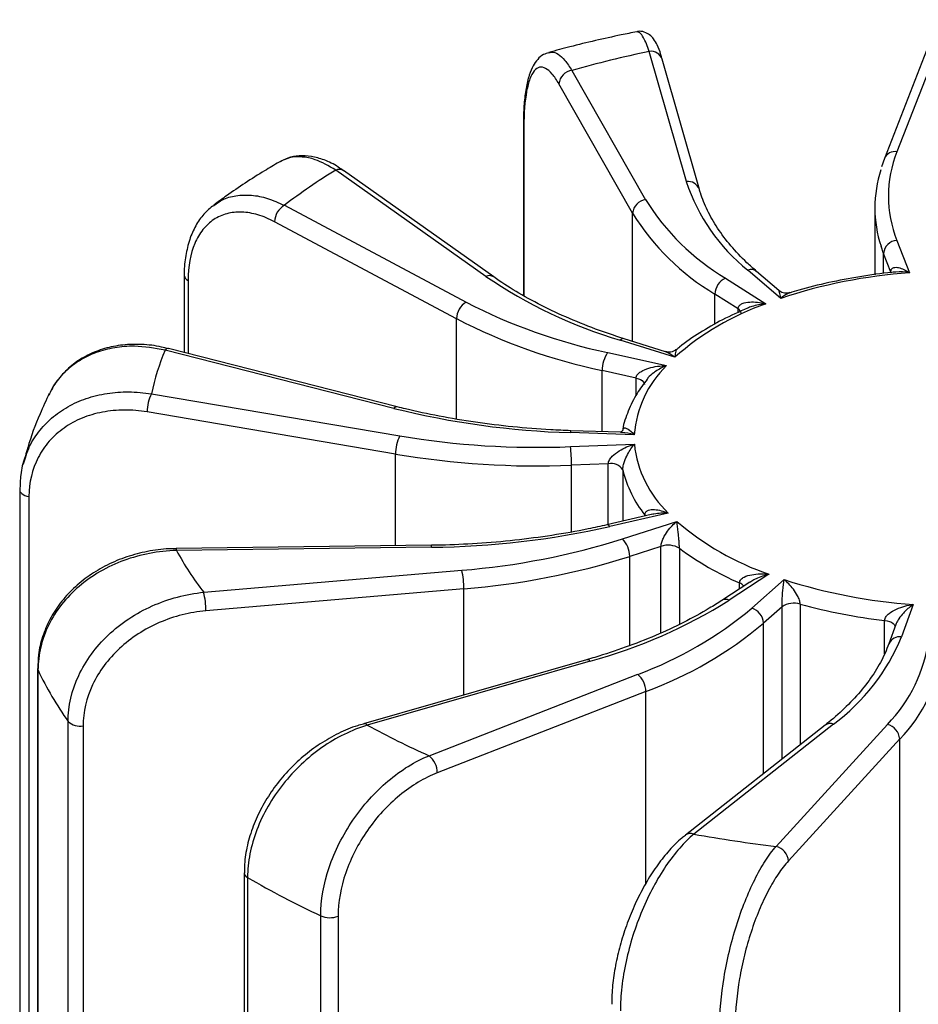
# Paper-space layout '_Trimétrica' of a CAD drawing. Header units: millimetres. Extents: x -30 to 30, y -21.2 to 67.1.
# Tile 3 of 4: x -20.8 to -0.9, y 44.9 to 66.7. Entities that reach past the tile are written whole.
import ezdxf

# ---------------------------------------------------------------- set-up
doc = ezdxf.new("R2010")
doc.units = ezdxf.units.MM

psp = doc.layouts.new('_Trimétrica')

# ---------------------------------------------------------------- linework, layer by layer
at = {"color": 7, "linetype": 'Continuous', "lineweight": 25}
for p, q in [((-0.249, 66.69), (-1.387, 63.768)), ((-0.529, 66.542), (-1.666, 63.62)), ((-6.046, 63.112), (-6.866, 65.989)), ((-5.757, 62.937), (-6.578, 65.814)), ((-8.576, 65.57), (-6.947, 62.71)), ((-7.235, 62.41), (-8.864, 65.269)), ((-9.651, 64.359), (-9.651, 60.587)), ((-9.651, 64.359), (-9.651, 64.356)), ((-1.666, 63.62), (-1.729, 63.439)), ((-10.48, 61.014), (-13.803, 63.365)), ((-10.307, 61.002), (-13.629, 63.353)), ((-13.626, 63.35), (-13.629, 63.353)), ((-16.524, 62.565), (-16.495, 62.584)), ((-14.938, 62.585), (-10.915, 60.443)), ((-1.876, 62.529), (-1.876, 61.051)), ((-11.131, 60.078), (-15.154, 62.22)), ((-1.389, 61.809), (-1.112, 61.094)), ((-1.524, 61.11), (-1.683, 61.522)), ((-17.152, 61.033), (-17.152, 59.326)), ((-5.181, 60.975), (-4.291, 60.408)), ((-3.959, 60.528), (-4.687, 61.153)), ((-3.998, 60.7), (-4.492, 61.124)), ((-4.901, 60.294), (-5.414, 60.621)), ((-6.3, 59.225), (-7.51, 59.605)), ((-6.508, 59.348), (-7.42, 59.634)), ((-12.513, 58.095), (-17.577, 59.382)), ((-12.439, 58.129), (-17.503, 59.415)), ((-7.786, 59.329), (-6.486, 59.04)), ((-7.156, 58.764), (-7.905, 58.93)), ((-17.878, 58.419), (-12.383, 57.485)), ((-12.477, 57.081), (-17.972, 58.015)), ((-7.198, 57.512), (-8.612, 57.558)), ((-7.503, 57.565), (-8.602, 57.601)), ((-8.608, 57.248), (-7.196, 57.303)), ((-20.717, 56.86), (-20.667, 57.001)), ((-7.772, 56.869), (-8.585, 56.837)), ((-20.79, 56.313), (-20.793, 56.292)), ((-20.793, 56.292), (-20.793, 31.243)), ((-20.587, 56.145), (-20.587, 31.534)), ((-6.821, 55.745), (-7.808, 55.518)), ((-6.447, 55.78), (-7.741, 55.482)), ((-7.457, 55.209), (-6.257, 55.595)), ((-11.684, 55.067), (-17.328, 54.994)), ((-11.68, 55.024), (-17.325, 54.951)), ((-6.607, 55.043), (-7.298, 54.82)), ((-16.722, 54.027), (-11.014, 54.515)), ((-4.642, 54.251), (-5.261, 53.847)), ((-4.22, 54.425), (-5.097, 53.853)), ((-4.599, 53.678), (-3.885, 54.308)), ((-10.965, 54.105), (-16.673, 53.617)), ((-3.928, 53.706), (-4.339, 53.343)), ((-1.025, 53.76), (-1.285, 53.043)), ((-1.412, 53.314), (-1.567, 52.888)), ((-8.254, 52.535), (-13.186, 51.12)), ((-8.171, 52.504), (-13.103, 51.089)), ((-20.396, 52.344), (-20.396, 27.348)), ((-20.388, 52.308), (-20.388, 27.193)), ((-11.736, 50.414), (-7.122, 52.213)), ((-6.941, 51.832), (-11.555, 50.034)), ((-19.721, 26.055), (-19.721, 51.17)), ((-19.389, 51.07), (-19.389, 26.46)), ((-2.975, 51.091), (-6.066, 48.657)), ((-2.79, 51.113), (-5.88, 48.679)), ((-4.061, 48.409), (-1.599, 51.106)), ((-1.327, 50.783), (-3.789, 48.086)), ((-1.327, 38.439), (-1.327, 50.783)), ((-15.825, 47.822), (-15.825, 23.042)), ((-15.751, 47.72), (-15.751, 22.605)), ((-14.133, 21.757), (-14.133, 46.872)), ((-13.75, 46.863), (-13.75, 22.253))]:
    psp.add_line(p, q, dxfattribs=at)
at = {"color": 8, "linetype": 'Continuous', "lineweight": 25}
for p, q in [((-9.639, 64.316), (-9.639, 60.581)), ((-7.235, 59.576), (-7.235, 62.41)), ((-1.683, 61.522), (-1.739, 61.68)), ((-1.683, 61.077), (-1.683, 61.522)), ((-17.068, 60.925), (-17.068, 59.305)), ((-5.414, 59.956), (-5.414, 60.621)), ((-4.901, 60.215), (-4.901, 60.294)), ((-11.131, 57.858), (-11.131, 60.078)), ((-7.905, 57.578), (-7.905, 58.93)), ((-7.156, 58.381), (-7.156, 58.764)), ((-12.477, 55.057), (-12.477, 57.081)), ((-8.585, 55.363), (-8.585, 56.837)), ((-7.772, 55.526), (-7.772, 56.869)), ((-7.451, 56.732), (-7.451, 55.6)), ((-6.962, 55.736), (-6.949, 55.715)), ((-6.962, 55.712), (-6.962, 55.736)), ((-6.607, 53.129), (-6.607, 55.043)), ((-6.2, 54.999), (-6.2, 53.318)), ((-7.298, 52.849), (-7.298, 54.82)), ((-4.868, 54.103), (-4.868, 54.234)), ((-10.965, 51.757), (-10.965, 54.105)), ((-3.928, 50.341), (-3.928, 53.706)), ((-3.528, 53.764), (-3.528, 50.656)), ((-1.659, 52.667), (-1.659, 53.406)), ((-4.339, 50.017), (-4.339, 53.343)), ((-6.941, 47.589), (-6.941, 51.832))]:
    psp.add_line(p, q, dxfattribs=at)
at = {"color": 8, "linetype": 'Continuous', "lineweight": 25, "flags": 128}
for points in [[(-9.651, 64.356), (-9.649, 64.342), (-9.639, 64.316)], [(-7.156, 58.764), (-7.106, 58.749), (-7.062, 58.73), (-7.026, 58.708), (-6.999, 58.682), (-6.981, 58.653), (-6.975, 58.624), (-6.975, 58.623)], [(-20.793, 56.292), (-20.792, 56.286), (-20.786, 56.259), (-20.771, 56.234), (-20.747, 56.21), (-20.716, 56.189), (-20.678, 56.17), (-20.634, 56.156), (-20.587, 56.145)], [(-1.659, 53.406), (-1.604, 53.397), (-1.554, 53.382), (-1.51, 53.363), (-1.474, 53.34), (-1.448, 53.314), (-1.431, 53.286), (-1.427, 53.274)], [(-20.396, 52.345), (-20.396, 52.342), (-20.388, 52.308)]]:
    psp.add_lwpolyline(points, dxfattribs=at)
at = {"color": 7, "linetype": 'Continuous', "lineweight": 25}
for centre, radius, start, end in [((-1.047, 38.572), 28.028, 101.9833, 105.5823), ((-8.536, 65.244), 0.329, 96.9519, 175.5388), ((1.078, 62.786), 2.653, 158.2717, 201.6015), ((-6.764, 51.911), 13.444, 121.57, 127.4446), ((0.838, 62.529), 2.714, 161.8894, 198.2321), ((-2.097, 64.4), 4.154, 198.0716, 231.4228), ((-6.907, 62.384), 0.329, 96.9519, 175.5388), ((-2.524, 65.445), 5.2, 211.7302, 239.2706), ((-14.72, 62.21), 0.434, 120.1844, 178.6096), ((-2.675, 65.229), 5.36, 211.7302, 239.2706), ((-1.37, 61.496), 0.314, 93.3875, 175.2615), ((-4.456, 69.876), 10.716, 235.7959, 253.4449), ((-5.007, 60.607), 0.408, 115.3099, 177.9735), ((-0.228, 49.215), 11.912, 94.2539, 108.2486), ((-10.697, 60.068), 0.434, 120.1844, 178.6096), ((-5.216, 71.503), 12.443, 242.7381, 258.0767), ((-2.208, 54.572), 6.197, 109.6347, 131.3242), ((-5.255, 71.481), 12.827, 242.7381, 258.0767), ((-12.703, 57.33), 5.288, 157.165, 168.1116), ((-7.199, 58.937), 0.707, 146.2796, 180.5427), ((-4.797, 57.323), 2.409, 134.5304, 175.4985), ((-17.099, 58.025), 0.873, 153.162, 180.6326), ((-8.07, 75.945), 18.395, 256.0211, 268.312), ((-11.604, 57.091), 0.873, 153.162, 180.6326), ((-9.349, 75.609), 18.376, 260.4969, 272.3122), ((-4.753, 57.557), 2.456, 185.9384, 226.3787), ((-9.349, 75.766), 18.944, 260.4969, 272.3122), ((-12.053, 56.851), 3.468, 359.7633, 6.5712), ((-7.711, 56.566), 0.309, 32.5832, 101.3378), ((-4.994, 57.321), 2.527, 193.4746, 218.8425), ((-2.137, 60.411), 6.337, 229.4511, 250.8155), ((-11.87, 73.803), 18.78, 270.5792, 282.7011), ((-12.309, 70.621), 16.158, 274.5952, 287.4724), ((-7.85, 54.821), 0.551, 359.9422, 44.6535), ((-11.248, 58.251), 6.914, 208.5008, 217.6548), ((-6.451, 54.579), 0.49, 59.1163, 108.5421), ((-2.255, 60.327), 6.629, 233.481, 246.7856), ((-12.3, 70.709), 16.658, 274.5952, 287.4724), ((-12.586, 54.119), 1.62, 359.5314, 14.1565), ((-0.206, 65.761), 12.029, 252.1945, 266.0974), ((-18.294, 53.63), 1.62, 359.5314, 14.1565), ((-11.166, 63.508), 11.404, 285.2271, 302.1547), ((-3.667, 53.313), 0.472, 72.9509, 123.673), ((-10.045, 60.151), 8.46, 290.2114, 310.0753), ((-4.712, 53.323), 0.373, 3.1079, 72.3292), ((-0.227, 65.929), 12.605, 254.8158, 263.4761), ((-9.954, 60.017), 8.721, 290.2114, 310.0753), ((-5.439, 54.73), 4.483, 306.2172, 337.8968), ((-3.933, 53.395), 3.27, 315.5547, 353.1879), ((-3.733, 53.143), 3.371, 315.5547, 353.1879), ((-13.51, 55.577), 7.615, 205.4232, 215.3588), ((-7.438, 51.829), 0.497, 0.3956, 50.5166), ((-19.455, 51.452), 0.387, 226.7224, 279.7719), ((-4.365, 67.08), 18.223, 241.3465, 246.1425), ((-1.682, 50.76), 0.356, 3.6799, 76.4319), ((-12.052, 50.03), 0.497, 0.3956, 50.5166), ((-0.278, 80.17), 31.986, 259.9127, 263.2083), ((-4.144, 48.063), 0.356, 3.6799, 76.4319), ((-5.585, 65.149), 20.177, 239.7472, 244.934), ((-13.93, 47.355), 0.524, 247.2007, 290.107)]:
    psp.add_arc(centre, radius, start, end, dxfattribs=at)
at = {"color": 8, "linetype": 'Continuous', "lineweight": 25}
for centre, radius, start, end in [((-6.831, 65.722), 0.27, 20.0607, 97.49), ((-1.432, 63.516), 0.256, 79.7574, 156.1144), ((-13.727, 63.199), 0.182, 57.4969, 114.4045), ((-6.011, 62.844), 0.27, 20.2837, 97.4807), ((-17.02, 61.05), 0.133, 187.3705, 248.9593), ((-10.405, 60.848), 0.182, 57.598, 114.3991), ((-4.616, 60.963), 0.203, 52.2277, 110.5967), ((-4.954, 60.187), 0.12, 4.7199, 63.9325), ((-7.44, 59.543), 0.0933, 77.5889, 138.3241), ((-17.513, 59.34), 0.0761, 82.2121, 146.7066), ((-12.45, 58.053), 0.076, 82.1773, 146.7122), ((-8.531, 57.562), 0.0808, 151.2559, 182.6993), ((-7.804, 55.443), 0.0751, 32.021, 92.7399), ((-17.513, 54.956), 0.188, 358.5861, 11.7126), ((-11.868, 55.029), 0.188, 358.5861, 11.7126), ((-4.938, 54.05), 0.197, 34.9501, 69.2088), ((-5.173, 53.695), 0.176, 64.2066, 119.9242), ((-1.325, 52.781), 0.264, 81.2923, 156.0621), ((-8.238, 52.451), 0.0855, 38.2051, 100.4585), ((-13.17, 51.036), 0.0848, 38.0038, 101.9372), ((-2.863, 50.933), 0.194, 67.7877, 125.404), ((-5.954, 48.5), 0.193, 67.7259, 126.6554), ((-15.704, 47.832), 0.122, 183.8145, 247.4847)]:
    psp.add_arc(centre, radius, start, end, dxfattribs=at)
at = {"color": 7, "linetype": 'Continuous', "lineweight": 25}
for points, knots in [([(-7.144, 66.422), (-7.258, 66.399), (-7.758, 66.299), (-8.409, 66.149), (-8.933, 66.008), (-9.089, 65.966)], [0, 0, 0, 0, 0.172802, 0.755127, 1, 1, 1, 1]), ([(-6.58, 65.815), (-6.59, 65.849), (-6.624, 65.977), (-6.681, 66.117), (-6.755, 66.253), (-6.844, 66.353), (-6.967, 66.42), (-7.085, 66.443), (-7.137, 66.423), (-7.143, 66.42)], [0, 0, 0, 0, 0.1032963, 0.3852704, 0.5888016, 0.7396622, 0.8613966, 0.98205, 1, 1, 1, 1]), ([(-9.09, 65.959), (-9.13, 65.948), (-9.228, 65.921), (-9.344, 65.811), (-9.446, 65.663), (-9.531, 65.457), (-9.596, 65.181), (-9.636, 64.838), (-9.653, 64.558), (-9.65, 64.388), (-9.649, 64.356)], [0, 0, 0, 0, 0.075455, 0.184202, 0.302233, 0.449869, 0.62471, 0.797636, 0.962061, 1, 1, 1, 1]), ([(-8.864, 65.269), (-8.914, 65.358), (-8.964, 65.431), (-9.063, 65.546), (-9.111, 65.588), (-9.205, 65.638), (-9.249, 65.646), (-9.333, 65.628), (-9.373, 65.601), (-9.445, 65.515), (-9.478, 65.455), (-9.535, 65.303), (-9.559, 65.211), (-9.618, 64.894), (-9.639, 64.624), (-9.639, 64.316)], [0, 0, 0, 0, 0.125, 0.125, 0.25, 0.25, 0.375, 0.375, 0.5, 0.5, 0.625, 0.625, 0.75, 0.75, 1, 1, 1, 1]), ([(-13.63, 63.345), (-13.669, 63.375), (-13.808, 63.481), (-14.046, 63.592), (-14.337, 63.676), (-14.607, 63.688), (-14.858, 63.645), (-15, 63.566), (-15.067, 63.529)], [0, 0, 0, 0, 0.081724, 0.296589, 0.486577, 0.668623, 0.842834, 1, 1, 1, 1]), ([(-15.054, 63.54), (-15.162, 63.477), (-15.564, 63.239), (-16.048, 62.923), (-16.405, 62.658), (-16.498, 62.588)], [0, 0, 0, 0, 0.211388, 0.793598, 1, 1, 1, 1]), ([(-4.492, 61.124), (-4.564, 61.187), (-4.773, 61.373), (-5.072, 61.691), (-5.365, 62.078), (-5.588, 62.469), (-5.704, 62.756), (-5.75, 62.911), (-5.757, 62.937)], [0, 0, 0, 0, 0.111631, 0.324268, 0.537235, 0.751198, 0.958362, 1, 1, 1, 1]), ([(-16.531, 62.567), (-16.604, 62.502), (-16.755, 62.37), (-16.926, 62.101), (-17.056, 61.789), (-17.131, 61.429), (-17.161, 61.172), (-17.152, 61.033), (-17.152, 61.032)], [0, 0, 0, 0, 0.187846, 0.385266, 0.584498, 0.791041, 0.999112, 1, 1, 1, 1]), ([(-15.154, 62.22), (-15.279, 62.287), (-15.402, 62.338), (-15.644, 62.41), (-15.765, 62.43), (-15.996, 62.439), (-16.105, 62.427), (-16.313, 62.372), (-16.412, 62.328), (-16.589, 62.21), (-16.669, 62.136), (-16.81, 61.959), (-16.871, 61.856), (-17.016, 61.513), (-17.068, 61.234), (-17.068, 60.925)], [0, 0, 0, 0, 0.125, 0.125, 0.25, 0.25, 0.375, 0.375, 0.5, 0.5, 0.625, 0.625, 0.75, 0.75, 1, 1, 1, 1]), ([(-1.524, 61.11), (-1.524, 61.139), (-1.516, 61.161), (-1.492, 61.192), (-1.476, 61.201), (-1.426, 61.218), (-1.388, 61.216), (-1.272, 61.19), (-1.192, 61.149), (-1.112, 61.094)], [0, 0, 0, 0, 0.125, 0.125, 0.25, 0.25, 0.5, 0.5, 1, 1, 1, 1]), ([(-7.42, 59.634), (-7.545, 59.674), (-7.908, 59.792), (-8.478, 60.008), (-9.111, 60.292), (-9.682, 60.595), (-10.07, 60.837), (-10.266, 60.973), (-10.307, 61.002)], [0, 0, 0, 0, 0.111517, 0.32356, 0.535408, 0.747, 0.947318, 1, 1, 1, 1]), ([(-1.449, 61.106), (-1.465, 61.105), (-1.722, 61.081), (-2.212, 61.012), (-2.901, 60.88), (-3.418, 60.755), (-3.694, 60.667), (-3.761, 60.646)], [0, 0, 0, 0, 0.019924, 0.315079, 0.610506, 0.906228, 1, 1, 1, 1]), ([(-3.759, 60.654), (-3.788, 60.647), (-3.852, 60.631), (-3.947, 60.659), (-3.984, 60.693), (-3.997, 60.704)], [0, 0, 0, 0, 0.363971, 0.79079, 1, 1, 1, 1]), ([(-4.901, 60.294), (-4.901, 60.323), (-4.89, 60.348), (-4.855, 60.387), (-4.832, 60.401), (-4.758, 60.433), (-4.702, 60.443), (-4.53, 60.453), (-4.411, 60.438), (-4.291, 60.408)], [0, 0, 0, 0, 0.125, 0.125, 0.25, 0.25, 0.5, 0.5, 1, 1, 1, 1]), ([(-4.692, 60.313), (-4.879, 60.229), (-5.255, 60.06), (-5.753, 59.769), (-6.089, 59.544), (-6.243, 59.411), (-6.266, 59.391)], [0, 0, 0, 0, 0.313953, 0.629093, 0.944783, 1, 1, 1, 1]), ([(-17.503, 59.408), (-17.554, 59.423), (-17.749, 59.481), (-18.091, 59.515), (-18.516, 59.507), (-18.918, 59.428), (-19.286, 59.285), (-19.611, 59.082), (-19.881, 58.822), (-20.063, 58.585), (-20.131, 58.425), (-20.15, 58.38)], [0, 0, 0, 0, 0.046176, 0.179214, 0.311523, 0.442721, 0.572924, 0.700516, 0.827048, 0.951367, 1, 1, 1, 1]), ([(-6.268, 59.399), (-6.288, 59.383), (-6.337, 59.344), (-6.435, 59.329), (-6.489, 59.346), (-6.507, 59.351)], [0, 0, 0, 0, 0.29038, 0.756033, 1, 1, 1, 1]), ([(-7.156, 58.764), (-7.156, 58.792), (-7.144, 58.82), (-7.105, 58.868), (-7.08, 58.888), (-7, 58.94), (-6.939, 58.965), (-6.75, 59.021), (-6.619, 59.037), (-6.486, 59.04)], [0, 0, 0, 0, 0.125, 0.125, 0.25, 0.25, 0.5, 0.5, 1, 1, 1, 1]), ([(-6.915, 58.735), (-6.992, 58.633), (-7.162, 58.407), (-7.335, 58.037), (-7.438, 57.758), (-7.455, 57.61), (-7.456, 57.598)], [0, 0, 0, 0, 0.284553, 0.630244, 0.970833, 1, 1, 1, 1]), ([(-20.137, 58.426), (-20.207, 58.275), (-20.389, 57.883), (-20.587, 57.36), (-20.682, 56.982), (-20.713, 56.859)], [0, 0, 0, 0, 0.297128, 0.7719951, 1, 1, 1, 1]), ([(-17.972, 58.015), (-18.143, 58.044), (-18.311, 58.058), (-18.642, 58.057), (-18.807, 58.041), (-19.122, 57.981), (-19.272, 57.936), (-19.556, 57.819), (-19.69, 57.745), (-19.933, 57.574), (-20.042, 57.476), (-20.235, 57.256), (-20.317, 57.135), (-20.516, 56.748), (-20.587, 56.454), (-20.587, 56.145)], [0, 0, 0, 0, 0.125, 0.125, 0.25, 0.25, 0.375, 0.375, 0.5, 0.5, 0.625, 0.625, 0.75, 0.75, 1, 1, 1, 1]), ([(-8.602, 57.601), (-8.75, 57.607), (-9.18, 57.624), (-9.887, 57.68), (-10.714, 57.781), (-11.506, 57.915), (-12.076, 58.038), (-12.378, 58.113), (-12.439, 58.129)], [0, 0, 0, 0, 0.111385, 0.323586, 0.535772, 0.747867, 0.94864, 1, 1, 1, 1]), ([(-7.458, 57.607), (-7.458, 57.604), (-7.461, 57.598), (-7.496, 57.566), (-7.502, 57.566), (-7.505, 57.566)], [0, 0, 0, 0, 0.226827, 0.600711, 1, 1, 1, 1]), ([(-7.772, 56.869), (-7.772, 56.897), (-7.761, 56.928), (-7.728, 56.985), (-7.707, 57.011), (-7.639, 57.082), (-7.586, 57.121), (-7.424, 57.222), (-7.311, 57.269), (-7.196, 57.303)], [0, 0, 0, 0, 0.125, 0.125, 0.25, 0.25, 0.5, 0.5, 1, 1, 1, 1]), ([(-7.451, 56.732), (-7.451, 56.761), (-7.447, 56.794), (-7.433, 56.858), (-7.424, 56.889), (-7.394, 56.976), (-7.371, 57.028), (-7.299, 57.167), (-7.249, 57.241), (-7.196, 57.303)], [0, 0, 0, 0, 0.125, 0.125, 0.25, 0.25, 0.5, 0.5, 1, 1, 1, 1]), ([(-20.674, 57.012), (-20.675, 57.011), (-20.728, 56.892), (-20.775, 56.649), (-20.784, 56.404), (-20.788, 56.291)], [0, 0, 0, 0, 0.003586, 0.544407, 1, 1, 1, 1]), ([(-6.962, 55.736), (-6.962, 55.765), (-6.953, 55.788), (-6.924, 55.822), (-6.905, 55.834), (-6.845, 55.858), (-6.798, 55.86), (-6.653, 55.851), (-6.551, 55.821), (-6.447, 55.78)], [0, 0, 0, 0, 0.125, 0.125, 0.25, 0.25, 0.5, 0.5, 1, 1, 1, 1]), ([(-6.607, 55.043), (-6.607, 55.072), (-6.6, 55.105), (-6.581, 55.169), (-6.568, 55.199), (-6.527, 55.284), (-6.495, 55.333), (-6.397, 55.468), (-6.328, 55.537), (-6.257, 55.595)], [0, 0, 0, 0, 0.125, 0.125, 0.25, 0.25, 0.5, 0.5, 1, 1, 1, 1]), ([(-6.2, 54.999), (-6.2, 55.028), (-6.201, 55.061), (-6.205, 55.127), (-6.207, 55.159), (-6.215, 55.248), (-6.22, 55.302), (-6.237, 55.449), (-6.248, 55.528), (-6.257, 55.595)], [0, 0, 0, 0, 0.125, 0.125, 0.25, 0.25, 0.5, 0.5, 1, 1, 1, 1]), ([(-7.808, 55.518), (-7.944, 55.488), (-8.339, 55.4), (-9.015, 55.281), (-9.837, 55.172), (-10.66, 55.101), (-11.278, 55.073), (-11.615, 55.068), (-11.684, 55.067)], [0, 0, 0, 0, 0.111278, 0.323188, 0.535242, 0.747392, 0.948492, 1, 1, 1, 1]), ([(-17.328, 54.987), (-17.382, 54.988), (-17.596, 54.993), (-17.967, 54.937), (-18.428, 54.82), (-18.862, 54.639), (-19.259, 54.404), (-19.609, 54.12), (-19.903, 53.793), (-20.134, 53.433), (-20.295, 53.048), (-20.385, 52.681), (-20.388, 52.445), (-20.389, 52.344)], [0, 0, 0, 0, 0.03413, 0.13549, 0.236375, 0.336893, 0.437369, 0.536847, 0.636132, 0.733961, 0.831726, 0.927814, 1, 1, 1, 1]), ([(-17.325, 54.951), (-17.525, 54.946), (-17.722, 54.925), (-18.113, 54.851), (-18.305, 54.798), (-18.855, 54.596), (-19.196, 54.399), (-19.622, 54.035), (-19.752, 53.901), (-19.977, 53.615), (-20.072, 53.465), (-20.228, 53.148), (-20.288, 52.982), (-20.367, 52.649), (-20.388, 52.479), (-20.388, 52.308)], [0, 0, 0, 0, 0.125, 0.125, 0.25, 0.25, 0.5, 0.5, 0.625, 0.625, 0.75, 0.75, 0.875, 0.875, 1, 1, 1, 1]), ([(-4.868, 54.234), (-4.868, 54.263), (-4.856, 54.289), (-4.82, 54.331), (-4.796, 54.348), (-4.719, 54.39), (-4.66, 54.406), (-4.477, 54.438), (-4.349, 54.438), (-4.22, 54.425)], [0, 0, 0, 0, 0.125, 0.125, 0.25, 0.25, 0.5, 0.5, 1, 1, 1, 1]), ([(-3.928, 53.706), (-3.928, 53.735), (-3.928, 53.769), (-3.926, 53.835), (-3.924, 53.867), (-3.92, 53.958), (-3.917, 54.012), (-3.905, 54.16), (-3.896, 54.24), (-3.885, 54.308)], [0, 0, 0, 0, 0.125, 0.125, 0.25, 0.25, 0.5, 0.5, 1, 1, 1, 1]), ([(-3.528, 53.764), (-3.528, 53.793), (-3.535, 53.825), (-3.555, 53.888), (-3.569, 53.918), (-3.612, 54.001), (-3.645, 54.05), (-3.746, 54.182), (-3.815, 54.25), (-3.885, 54.308)], [0, 0, 0, 0, 0.125, 0.125, 0.25, 0.25, 0.5, 0.5, 1, 1, 1, 1]), ([(-19.721, 51.17), (-19.721, 51.513), (-19.64, 51.86), (-19.412, 52.348), (-19.318, 52.507), (-19.097, 52.808), (-18.972, 52.949), (-18.694, 53.212), (-18.54, 53.334), (-18.214, 53.55), (-18.043, 53.644), (-17.681, 53.806), (-17.492, 53.872), (-17.112, 53.973), (-16.919, 54.008), (-16.722, 54.027)], [0, 0, 0, 0, 0.25, 0.25, 0.375, 0.375, 0.5, 0.5, 0.625, 0.625, 0.75, 0.75, 0.875, 0.875, 1, 1, 1, 1]), ([(-5.261, 53.847), (-5.352, 53.789), (-5.618, 53.62), (-6.101, 53.357), (-6.722, 53.067), (-7.38, 52.81), (-7.899, 52.638), (-8.192, 52.553), (-8.254, 52.535)], [0, 0, 0, 0, 0.111139, 0.322577, 0.534198, 0.746004, 0.946973, 1, 1, 1, 1]), ([(-16.673, 53.617), (-16.851, 53.602), (-17.026, 53.572), (-17.37, 53.485), (-17.541, 53.427), (-17.868, 53.285), (-18.024, 53.202), (-18.318, 53.011), (-18.458, 52.902), (-18.71, 52.668), (-18.824, 52.542), (-19.024, 52.273), (-19.11, 52.13), (-19.316, 51.692), (-19.389, 51.379), (-19.389, 51.07)], [0, 0, 0, 0, 0.125, 0.125, 0.25, 0.25, 0.375, 0.375, 0.5, 0.5, 0.625, 0.625, 0.75, 0.75, 1, 1, 1, 1]), ([(-1.659, 53.406), (-1.659, 53.434), (-1.647, 53.463), (-1.611, 53.515), (-1.588, 53.538), (-1.512, 53.599), (-1.454, 53.63), (-1.275, 53.708), (-1.151, 53.739), (-1.025, 53.76)], [0, 0, 0, 0, 0.125, 0.125, 0.25, 0.25, 0.5, 0.5, 1, 1, 1, 1]), ([(-1.567, 52.888), (-1.594, 52.819), (-1.674, 52.614), (-1.858, 52.277), (-2.144, 51.881), (-2.49, 51.506), (-2.781, 51.246), (-2.949, 51.112), (-2.975, 51.091)], [0, 0, 0, 0, 0.111059, 0.32962, 0.546123, 0.760733, 0.962247, 1, 1, 1, 1]), ([(-13.186, 51.113), (-13.231, 51.102), (-13.419, 51.056), (-13.743, 50.912), (-14.146, 50.686), (-14.524, 50.403), (-14.867, 50.077), (-15.168, 49.713), (-15.42, 49.32), (-15.617, 48.908), (-15.751, 48.487), (-15.821, 48.121), (-15.818, 47.904), (-15.817, 47.824)], [0, 0, 0, 0, 0.032937, 0.135356, 0.237309, 0.338984, 0.440535, 0.541297, 0.642091, 0.74206, 0.842326, 0.941527, 1, 1, 1, 1]), ([(-13.103, 51.089), (-13.276, 51.036), (-13.447, 50.968), (-13.784, 50.802), (-13.95, 50.703), (-14.425, 50.371), (-14.72, 50.093), (-15.088, 49.629), (-15.201, 49.464), (-15.395, 49.125), (-15.478, 48.952), (-15.613, 48.599), (-15.665, 48.418), (-15.733, 48.066), (-15.751, 47.892), (-15.751, 47.72)], [0, 0, 0, 0, 0.125, 0.125, 0.25, 0.25, 0.5, 0.5, 0.625, 0.625, 0.75, 0.75, 0.875, 0.875, 1, 1, 1, 1]), ([(-14.133, 46.872), (-14.133, 47.215), (-14.069, 47.581), (-13.887, 48.12), (-13.811, 48.302), (-13.634, 48.653), (-13.534, 48.823), (-13.312, 49.149), (-13.188, 49.307), (-12.928, 49.596), (-12.791, 49.73), (-12.501, 49.974), (-12.351, 50.084), (-12.047, 50.271), (-11.893, 50.35), (-11.736, 50.414)], [0, 0, 0, 0, 0.25, 0.25, 0.375, 0.375, 0.5, 0.5, 0.625, 0.625, 0.75, 0.75, 0.875, 0.875, 1, 1, 1, 1]), ([(-11.555, 50.034), (-11.698, 49.978), (-11.84, 49.908), (-12.118, 49.742), (-12.256, 49.645), (-12.521, 49.427), (-12.646, 49.308), (-12.884, 49.05), (-12.998, 48.909), (-13.201, 48.617), (-13.293, 48.465), (-13.454, 48.15), (-13.524, 47.987), (-13.691, 47.502), (-13.75, 47.172), (-13.75, 46.863)], [0, 0, 0, 0, 0.125, 0.125, 0.25, 0.25, 0.375, 0.375, 0.5, 0.5, 0.625, 0.625, 0.75, 0.75, 1, 1, 1, 1]), ([(-6.065, 48.651), (-6.093, 48.631), (-6.215, 48.544), (-6.422, 48.328), (-6.681, 48.01), (-6.919, 47.644), (-7.132, 47.244), (-7.317, 46.82), (-7.469, 46.381), (-7.586, 45.936), (-7.662, 45.498), (-7.698, 45.154), (-7.694, 44.969), (-7.693, 44.916)], [0, 0, 0, 0, 0.030839, 0.137042, 0.24254, 0.347385, 0.450928, 0.55356, 0.655559, 0.756783, 0.858274, 0.959307, 1, 1, 1, 1]), ([(-5.88, 48.679), (-5.986, 48.591), (-6.09, 48.488), (-6.297, 48.253), (-6.399, 48.12), (-6.69, 47.691), (-6.872, 47.352), (-7.098, 46.813), (-7.167, 46.624), (-7.287, 46.246), (-7.337, 46.056), (-7.42, 45.675), (-7.452, 45.484), (-7.494, 45.117), (-7.505, 44.94), (-7.505, 44.768)], [0, 0, 0, 0, 0.125, 0.125, 0.25, 0.25, 0.5, 0.5, 0.625, 0.625, 0.75, 0.75, 0.875, 0.875, 1, 1, 1, 1]), ([(-5.308, 44.404), (-5.308, 44.747), (-5.275, 45.125), (-5.18, 45.7), (-5.14, 45.896), (-5.048, 46.282), (-4.996, 46.47), (-4.88, 46.839), (-4.815, 47.021), (-4.68, 47.361), (-4.609, 47.521), (-4.458, 47.821), (-4.38, 47.96), (-4.222, 48.206), (-4.142, 48.315), (-4.061, 48.409)], [0, 0, 0, 0, 0.25, 0.25, 0.375, 0.375, 0.5, 0.5, 0.625, 0.625, 0.75, 0.75, 0.875, 0.875, 1, 1, 1, 1]), ([(-3.789, 48.086), (-3.866, 48.002), (-3.941, 47.905), (-4.09, 47.685), (-4.163, 47.56), (-4.305, 47.292), (-4.372, 47.148), (-4.499, 46.843), (-4.559, 46.68), (-4.668, 46.348), (-4.717, 46.179), (-4.803, 45.832), (-4.84, 45.656), (-4.929, 45.138), (-4.961, 44.797), (-4.961, 44.488)], [0, 0, 0, 0, 0.125, 0.125, 0.25, 0.25, 0.375, 0.375, 0.5, 0.5, 0.625, 0.625, 0.75, 0.75, 1, 1, 1, 1])]:
    psp.add_open_spline(points, degree=3, knots=knots, dxfattribs=at)
at = {"color": 8, "linetype": 'Continuous', "lineweight": 25}
for points, knots in [([(-6.866, 65.989), (-6.909, 66.102), (-6.979, 66.29), (-7.072, 66.414), (-7.12, 66.419), (-7.144, 66.422)], [0, 0, 0, 0, 0.431291, 0.718639, 1, 1, 1, 1]), ([(-9.086, 65.958), (-9.067, 65.965), (-9.005, 65.99), (-8.886, 65.936), (-8.734, 65.806), (-8.629, 65.649), (-8.576, 65.57)], [0, 0, 0, 0, 0.129482, 0.422841, 0.707293, 1, 1, 1, 1]), ([(-13.803, 63.365), (-13.956, 63.454), (-14.211, 63.602), (-14.552, 63.665), (-14.823, 63.652), (-14.979, 63.577), (-15.055, 63.541)], [0, 0, 0, 0, 0.334405, 0.557203, 0.786141, 1, 1, 1, 1]), ([(-16.495, 62.584), (-16.435, 62.627), (-16.29, 62.732), (-16.009, 62.809), (-15.673, 62.821), (-15.311, 62.753), (-15.063, 62.641), (-14.938, 62.585)], [0, 0, 0, 0, 0.148207, 0.358198, 0.574481, 0.784198, 1, 1, 1, 1]), ([(-1.112, 61.094), (-1.114, 61.094), (-1.214, 61.11), (-1.329, 61.118), (-1.437, 61.108), (-1.449, 61.107)], [0, 0, 0, 0, 0.013964, 0.887277, 1, 1, 1, 1]), ([(-3.959, 60.528), (-3.959, 60.529), (-3.969, 60.583), (-3.979, 60.636), (-3.992, 60.687), (-3.997, 60.694), (-4, 60.699)], [0, 0, 0, 0, 0.009301, 0.59543, 0.696207, 1, 1, 1, 1]), ([(-3.761, 60.648), (-3.764, 60.648), (-3.775, 60.646), (-3.84, 60.614), (-3.904, 60.575), (-3.958, 60.528), (-3.959, 60.528)], [0, 0, 0, 0, 0.0379187, 0.1762744, 0.987036, 1, 1, 1, 1]), ([(-4.291, 60.408), (-4.292, 60.408), (-4.395, 60.398), (-4.515, 60.373), (-4.646, 60.332), (-4.676, 60.317), (-4.69, 60.309)], [0, 0, 0, 0, 0.011905, 0.756466, 0.883525, 1, 1, 1, 1]), ([(-17.577, 59.382), (-17.806, 59.422), (-18.187, 59.489), (-18.698, 59.445), (-19.103, 59.341), (-19.469, 59.166), (-19.777, 58.928), (-20.01, 58.666), (-20.108, 58.466), (-20.149, 58.382)], [0, 0, 0, 0, 0.208681, 0.347716, 0.490582, 0.626869, 0.766916, 0.902125, 1, 1, 1, 1]), ([(-6.3, 59.225), (-6.301, 59.226), (-6.358, 59.272), (-6.425, 59.312), (-6.492, 59.344), (-6.505, 59.346), (-6.508, 59.346)], [0, 0, 0, 0, 0.012589, 0.805904, 0.942303, 1, 1, 1, 1]), ([(-6.265, 59.391), (-6.269, 59.387), (-6.273, 59.381), (-6.286, 59.333), (-6.294, 59.28), (-6.3, 59.226), (-6.3, 59.225)], [0, 0, 0, 0, 0.272712, 0.377302, 0.9902, 1, 1, 1, 1]), ([(-6.486, 59.04), (-6.487, 59.04), (-6.569, 59.006), (-6.665, 58.956), (-6.799, 58.859), (-6.868, 58.806), (-6.91, 58.746), (-6.917, 58.736)], [0, 0, 0, 0, 0.008458, 0.537426, 0.627694, 0.935356, 1, 1, 1, 1]), ([(-20.667, 57.001), (-20.645, 57.072), (-20.579, 57.278), (-20.386, 57.576), (-20.096, 57.889), (-19.738, 58.14), (-19.323, 58.326), (-18.867, 58.436), (-18.38, 58.476), (-18.047, 58.438), (-17.878, 58.419)], [0, 0, 0, 0, 0.068614, 0.200461, 0.330811, 0.465101, 0.596968, 0.732787, 0.864483, 1, 1, 1, 1]), ([(-7.198, 57.512), (-7.2, 57.512), (-7.292, 57.539), (-7.395, 57.561), (-7.493, 57.564), (-7.503, 57.565)], [0, 0, 0, 0, 0.01396, 0.893678, 1, 1, 1, 1]), ([(-7.448, 57.634), (-7.435, 57.658), (-7.416, 57.663), (-7.377, 57.659), (-7.356, 57.65), (-7.291, 57.609), (-7.245, 57.566), (-7.198, 57.512)], [0, 0, 0, 0, 0.25, 0.25, 0.5, 0.5, 1, 1, 1, 1]), ([(-6.447, 55.78), (-6.449, 55.78), (-6.555, 55.781), (-6.677, 55.769), (-6.8, 55.751), (-6.818, 55.745), (-6.82, 55.744)], [0, 0, 0, 0, 0.013112, 0.839344, 0.981403, 1, 1, 1, 1]), ([(-4.22, 54.425), (-4.221, 54.425), (-4.316, 54.401), (-4.428, 54.362), (-4.566, 54.297), (-4.61, 54.267), (-4.639, 54.247)], [0, 0, 0, 0, 0.010378, 0.664349, 0.77679, 1, 1, 1, 1]), ([(-1.025, 53.76), (-1.026, 53.759), (-1.088, 53.715), (-1.163, 53.654), (-1.269, 53.542), (-1.338, 53.46), (-1.389, 53.37), (-1.409, 53.326), (-1.411, 53.317), (-1.412, 53.314)], [0, 0, 0, 0, 0.0071023, 0.454656, 0.5316064, 0.7946255, 0.960864, 0.9864573, 1, 1, 1, 1])]:
    psp.add_open_spline(points, degree=3, knots=knots, dxfattribs=at)

doc.saveas('drawing.dxf')
